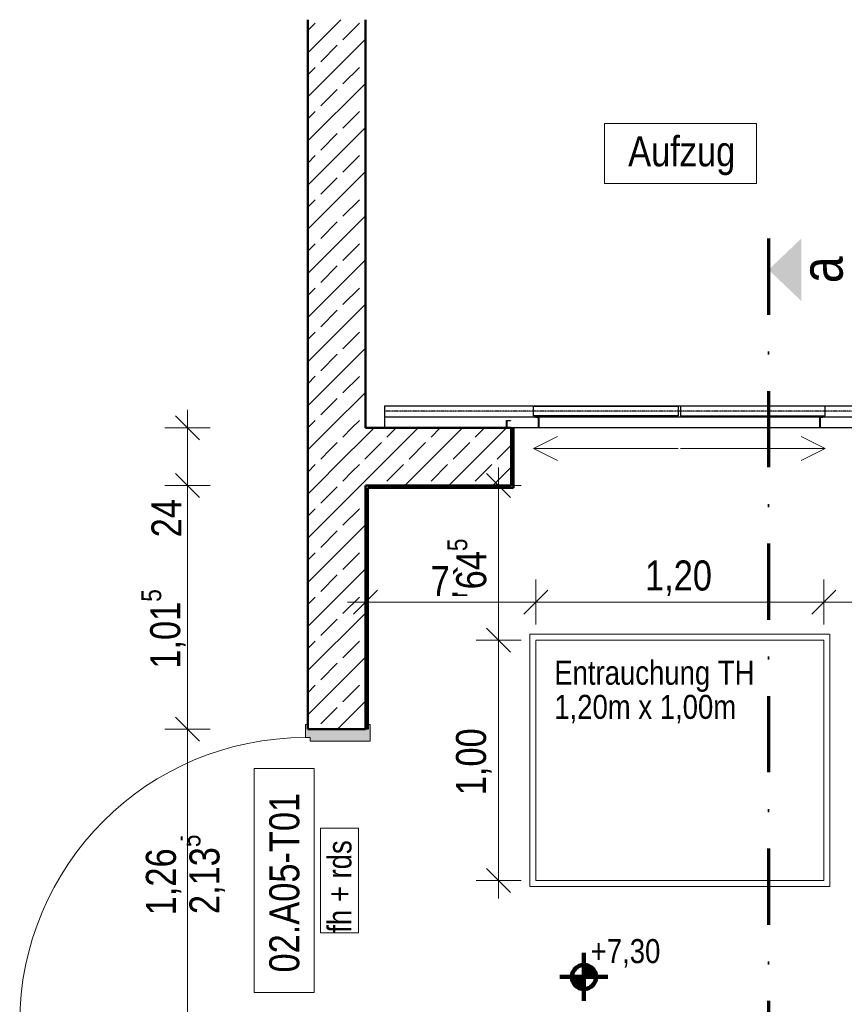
# Model space of a CAD drawing. Header units: metres. Extents: x -58265 to 688021, y -56222 to 35250.
# Tile 23 of 67: x 544375 to 547810, y -46334 to -42233. Entities that reach past the tile are written whole.
import ezdxf

# ---------------------------------------------------------------- set-up
doc = ezdxf.new("R2010")
doc.units = ezdxf.units.M
doc.header["$LTSCALE"] = 0.05
for name, pattern in [('STRICHLINIE', [19.05, 12.7, -6.35]), ('Strichlinie_ eng', [46, 30, -16]), ('Strichpunktlinie_ lang', [12700, 6350, -3175, 0, -3175]), ('Wipeout_Contour', [20000, 0, -20000])]:
    doc.linetypes.add(name, pattern=pattern)
for name, color, linetype in [('A_1_Bauteilschraffuren', 7, 'Continuous'), ('A_1_Schraffuren', 7, 'Continuous'), ('A_1_Treppen', 7, 'Continuous'), ('A_1_Wände_Innen_Massiv', 7, 'Continuous'), ('A_4_Detail_Inhalt', 7, 'Continuous'), ('A_4_Etiketten_allgemein_100_50', 7, 'Continuous'), ('A_4_Etiketten_Fenster', 7, 'Continuous'), ('A_5_Detail_Bemaßung', 7, 'Continuous')]:
    doc.layers.add(name, color=color, linetype=linetype)
doc.styles.add('ERSTELLTER_STIL_2', font='txt')
doc.dimstyles.new('ERSTELLTER_STIL__1', dxfattribs={"dimtxt": 125, "dimasz": 95, "dimexe": 0.18, "dimexo": 0.0625, "dimgap": 0, "dimtad": 1, "dimlfac": 0.001, "dimzin": 0, "dimdsep": 46, "dimtxsty": 'ERSTELLTER_STIL_2', "dimblk": 'ARROWHEAD_6', "dimblk1": 'ARROWHEAD_6', "dimblk2": 'ARROWHEAD_6', "dimcen": 0.09, "dimse1": 1, "dimse2": 1, "dimclrd": 7, "dimclre": 7, "dimclrt": 7, "dimazin": 0, "dimtfac": 1, "dimtdec": 4, "dimtmove": 2, "dimatfit": 3, "dimfxl": 1, "dimtolj": 1, "dimtzin": 0, "dimarcsym": 0})
doc.dimstyles.new('ERSTELLTER_STIL__2', dxfattribs={"dimtxt": 125, "dimasz": 95, "dimexe": 0.18, "dimexo": 0.0625, "dimgap": 0, "dimtad": 1, "dimlfac": 0.001, "dimzin": 0, "dimdsep": 46, "dimtxsty": 'ERSTELLTER_STIL_2', "dimblk": 'ARROWHEAD_6', "dimblk1": 'ARROWHEAD_6', "dimblk2": 'ARROWHEAD_6', "dimcen": 0.09, "dimse1": 1, "dimse2": 1, "dimclrd": 7, "dimclre": 7, "dimclrt": 7, "dimazin": 0, "dimtfac": 1, "dimtdec": 4, "dimtmove": 0, "dimatfit": 3, "dimfxl": 1, "dimtolj": 1, "dimtzin": 0, "dimarcsym": 0})
doc.dimstyles.new('ERSTELLTER_STIL__3', dxfattribs={"dimtxt": 125, "dimasz": 95, "dimexe": 0.18, "dimexo": 0.0625, "dimgap": 0, "dimtad": 1, "dimtih": 1, "dimtoh": 1, "dimlfac": 0.001, "dimzin": 0, "dimdsep": 46, "dimtxsty": 'ERSTELLTER_STIL_2', "dimblk": 'ARROWHEAD_6', "dimblk1": 'ARROWHEAD_6', "dimblk2": 'ARROWHEAD_6', "dimcen": 0.09, "dimse1": 1, "dimse2": 1, "dimclrd": 7, "dimclre": 7, "dimclrt": 7, "dimazin": 0, "dimtfac": 1, "dimtdec": 4, "dimtmove": 0, "dimatfit": 3, "dimfxl": 1, "dimtolj": 1, "dimtzin": 0, "dimarcsym": 0})
pattern_1 = [(0, (521223.22, -54588.84), (0, 86.60254), [0, -50]), (0, (521248.22, -54545.54), (0, 86.60254), [0, -50])]
pattern_2 = [(45, (521223.22, -54588.84), (-91.9239, 91.9239), []), (45, (521177.26, -54542.88), (-91.9239, 91.9239), [97.5, -32.5])]

# ---------------------------------------------------------------- blocks, each defined once
blk = doc.blocks.new('*D36', base_point=(521223.2, -54588.8))
at = {"layer": 'A_5_Detail_Bemaßung', "color": 7, "linetype": 'Continuous', "lineweight": 15}
for p, q in [((545024.1, -45138.3), (545124.1, -45238.3)), ((545167.9, -45188.3), (544980.4, -45188.3)), ((545074.1, -46448.3), (545074.1, -45188.3)), ((545024.1, -46398.3), (545124.1, -46498.3)), ((545167.9, -46448.3), (544980.4, -46448.3))]:
    blk.add_line(p, q, dxfattribs=at)
at = {"color": 254, "linetype": 'Wipeout_Contour', "lineweight": 0, "ltscale": 2187637.099870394}
blk.add_wipeout([(545070.4, -45984.9), (545070.4, -45651.7), (544902.9, -45651.7), (544902.9, -45984.9)], dxfattribs=at).dxf.layer = 'A_1_Schraffuren'
at = {"layer": 'A_5_Detail_Bemaßung', "color": 7, "lineweight": 15, "insert": (545049.1, -45963.6), "char_height": 125, "attachment_point": 7, "rotation": 90, "style": 'ERSTELLTER_STIL_2'}
blk.add_mtext('\\A1;{\\pql;\\fSwis721 Cn BT|b0|i0|c0|p0;\\W1.000000;1,26}', dxfattribs=at)
blk = doc.blocks.new('ARROWHEAD_6')
at = {"color": 0, "linetype": 'Continuous', "lineweight": 0}
for p, q in [((-0.5, -0.5), (0.5, 0.5)), ((0, 0), (-1, 0))]:
    blk.add_line(p, q, dxfattribs=at)
blk = doc.blocks.new('*D37', base_point=(521223.2, -54588.8))
at = {"layer": 'A_5_Detail_Bemaßung', "color": 7, "linetype": 'Continuous', "lineweight": 15}
for p, q in [((545024.1, -44123.3), (545124.1, -44223.3)), ((545167.9, -44173.3), (544980.4, -44173.3)), ((545074.1, -45188.3), (545074.1, -44173.3)), ((545024.1, -45138.3), (545124.1, -45238.3)), ((545167.9, -45188.3), (544980.4, -45188.3))]:
    blk.add_line(p, q, dxfattribs=at)
at = {"color": 254, "linetype": 'Wipeout_Contour', "lineweight": 0, "ltscale": 2187287.806737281}
blk.add_wipeout([(545070.4, -44957.8), (545070.4, -44569.8), (544902.9, -44569.8), (544902.9, -44957.8)], dxfattribs=at).dxf.layer = 'A_1_Schraffuren'
at = {"layer": 'A_5_Detail_Bemaßung', "color": 7, "lineweight": 15, "insert": (545080.3, -44936.5), "char_height": 125, "attachment_point": 7, "rotation": 90, "style": 'ERSTELLTER_STIL_2'}
blk.add_mtext('\\A1;{\\pql;\\fSwis721 Cn BT|b0|i0|c0|p0;\\W1.000000;1,01\\fSwis721 Cn BT|b0|i0|c0|p0;\\W1.000000;\\A1{\\H.66x;\\S5^  ;}}', dxfattribs=at)
at = {"color": 254, "linetype": 'Wipeout_Contour', "lineweight": 0, "ltscale": 2187138.663040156}
blk.add_wipeout([(545070.4, -44410.5), (545070.4, -44202), (544902.9, -44202), (544902.9, -44410.5)], dxfattribs=at).dxf.layer = 'A_1_Schraffuren'
at = {"layer": 'A_5_Detail_Bemaßung', "color": 7, "lineweight": 15, "insert": (545049.1, -44389.3), "char_height": 125, "attachment_point": 7, "rotation": 90, "style": 'ERSTELLTER_STIL_2'}
blk.add_mtext('\\A1;{\\pql;\\fSwis721 Cn BT|b0|i0|c0|p0;\\W1.000000;24}', dxfattribs=at)
blk = doc.blocks.new('*D38', base_point=(521223.2, -54588.8))
at = {"layer": 'A_5_Detail_Bemaßung', "color": 7, "linetype": 'Continuous', "lineweight": 15}
for p, q in [((545074.1, -43933.3), (545074.1, -43858.3)), ((545124.1, -43983.3), (545024.1, -43883.3)), ((545167.9, -43933.3), (544980.4, -43933.3)), ((545074.1, -44173.3), (545074.1, -43933.3)), ((545024.1, -44123.3), (545124.1, -44223.3)), ((545167.9, -44173.3), (544980.4, -44173.3))]:
    blk.add_line(p, q, dxfattribs=at)
blk = doc.blocks.new('*D40', base_point=(521223.2, -54588.8))
at = {"layer": 'A_5_Detail_Bemaßung', "color": 7, "linetype": 'Continuous', "lineweight": 15}
for p, q in [((545815.2, -44752.7), (545815.2, -44565.2)), ((546525.2, -44752.7), (546525.2, -44565.2)), ((545865.2, -44609), (545765.2, -44709)), ((546575.2, -44609), (546475.2, -44709)), ((545740.2, -44659), (545815.2, -44659)), ((545815.2, -44659), (546525.2, -44659))]:
    blk.add_line(p, q, dxfattribs=at)
at = {"color": 254, "linetype": 'Wipeout_Contour', "lineweight": 0, "ltscale": 2191943.614855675}
blk.add_wipeout([(546066, -44655.2), (546274.5, -44655.2), (546274.5, -44487.7), (546066, -44487.7)], dxfattribs=at).dxf.layer = 'A_1_Schraffuren'
at = {"layer": 'A_5_Detail_Bemaßung', "color": 7, "lineweight": 15, "insert": (546087.2, -44634), "char_height": 125, "attachment_point": 7, "style": 'ERSTELLTER_STIL_2'}
blk.add_mtext('\\A1;{\\pql;\\fSwis721 Cn BT|b0|i0|c0|p0;\\W1.000000;71}', dxfattribs=at)
blk = doc.blocks.new('*D41', base_point=(521223.2, -54588.8))
at = {"layer": 'A_5_Detail_Bemaßung', "color": 7, "linetype": 'Continuous', "lineweight": 15}
for p, q in [((546525.2, -44752.7), (546525.2, -44565.2)), ((547725.2, -44752.7), (547725.2, -44565.2)), ((546575.2, -44609), (546475.2, -44709)), ((547775.2, -44609), (547675.2, -44709)), ((546525.2, -44659), (547725.2, -44659))]:
    blk.add_line(p, q, dxfattribs=at)
at = {"color": 254, "linetype": 'Wipeout_Contour', "lineweight": 0, "ltscale": 2195750.980362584}
blk.add_wipeout([(546958.6, -44655.2), (547291.8, -44655.2), (547291.8, -44487.7), (546958.6, -44487.7)], dxfattribs=at).dxf.layer = 'A_1_Schraffuren'
at = {"layer": 'A_5_Detail_Bemaßung', "color": 7, "lineweight": 15, "insert": (546979.9, -44634), "char_height": 125, "attachment_point": 7, "style": 'ERSTELLTER_STIL_2'}
blk.add_mtext('\\A1;{\\pql;\\fSwis721 Cn BT|b0|i0|c0|p0;\\W1.000000;1,20}', dxfattribs=at)
blk = doc.blocks.new('*D42', base_point=(521223.2, -54588.8))
at = {"layer": 'A_5_Detail_Bemaßung', "color": 7, "linetype": 'Continuous', "lineweight": 15}
for p, q in [((547725.2, -44752.7), (547725.2, -44565.2)), ((548435.2, -44752.7), (548435.2, -44565.2)), ((547775.2, -44609), (547675.2, -44709)), ((548385.2, -44709), (548485.2, -44609)), ((547725.2, -44659), (548435.2, -44659)), ((548435.2, -44659), (548510.2, -44659))]:
    blk.add_line(p, q, dxfattribs=at)
at = {"color": 254, "linetype": 'Wipeout_Contour', "lineweight": 0, "ltscale": 2199558.38862603}
blk.add_wipeout([(547976, -44655.2), (548184.5, -44655.2), (548184.5, -44487.7), (547976, -44487.7)], dxfattribs=at).dxf.layer = 'A_1_Schraffuren'
at = {"layer": 'A_5_Detail_Bemaßung', "color": 7, "lineweight": 15, "insert": (547997.2, -44634), "char_height": 125, "attachment_point": 7, "style": 'ERSTELLTER_STIL_2'}
blk.add_mtext('\\A1;{\\pql;\\fSwis721 Cn BT|b0|i0|c0|p0;\\W1.000000;71}', dxfattribs=at)
blk = doc.blocks.new('*D43', base_point=(521223.2, -54588.8))
at = {"layer": 'A_5_Detail_Bemaßung', "color": 7, "linetype": 'Continuous', "lineweight": 15}
for p, q in [((546320.2, -44768.3), (546420.2, -44868.3)), ((546463.9, -44818.3), (546276.4, -44818.3)), ((546370.2, -45818.3), (546370.2, -44818.3)), ((546320.2, -45768.3), (546420.2, -45868.3)), ((546463.9, -45818.3), (546276.4, -45818.3)), ((546370.2, -45893.3), (546370.2, -45818.3))]:
    blk.add_line(p, q, dxfattribs=at)
at = {"color": 254, "linetype": 'Wipeout_Contour', "lineweight": 0, "ltscale": 2192619.511519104}
blk.add_wipeout([(546365.8, -45488.6), (546365.8, -45147.9), (546190.8, -45147.9), (546190.8, -45488.6)], dxfattribs=at).dxf.layer = 'A_1_Schraffuren'
at = {"layer": 'A_5_Detail_Bemaßung', "color": 7, "lineweight": 15, "insert": (546340.8, -45463.6), "char_height": 125, "attachment_point": 7, "rotation": 90, "style": 'ERSTELLTER_STIL_2'}
blk.add_mtext('\\A1;{\\pql;\\fSwis721 Cn BT|b0|i0|c0|p0;\\W1.000000;1,00}', dxfattribs=at)
blk = doc.blocks.new('*D44', base_point=(521223.2, -54588.8))
at = {"layer": 'A_5_Detail_Bemaßung', "color": 7, "linetype": 'Continuous', "lineweight": 15}
for p, q in [((546420.2, -44223.3), (546320.2, -44123.3)), ((546370.2, -44173.3), (546370.2, -44098.3)), ((546463.9, -44173.3), (546276.4, -44173.3)), ((546370.2, -44818.3), (546370.2, -44173.3)), ((546320.2, -44768.3), (546420.2, -44868.3)), ((546463.9, -44818.3), (546276.4, -44818.3))]:
    blk.add_line(p, q, dxfattribs=at)
at = {"color": 254, "linetype": 'Wipeout_Contour', "lineweight": 0, "ltscale": 2192367.407827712}
blk.add_wipeout([(546366.4, -44627.4), (546366.4, -44364.1), (546198.9, -44364.1), (546198.9, -44627.4)], dxfattribs=at).dxf.layer = 'A_1_Schraffuren'
at = {"layer": 'A_5_Detail_Bemaßung', "color": 7, "lineweight": 15, "insert": (546354.9, -44606.2), "char_height": 125, "attachment_point": 7, "rotation": 90, "style": 'ERSTELLTER_STIL_2'}
blk.add_mtext('\\A1;{\\pql;\\fSwis721 Cn BT|b0|i0|c0|p0;\\W1.000000;64\\fSwis721 Cn BT|b0|i0|c0|p0;\\W1.000000;\\A1{\\H.66x;\\S5^  ;}}', dxfattribs=at)

msp = doc.modelspace()

# ---------------------------------------------------------------- hatches: boundary and pattern name
at = {"layer": 'A_1_Bauteilschraffuren', "linetype": 'Continuous', "lineweight": 15}
h = msp.add_hatch(dxfattribs=at)
h.set_pattern_fill('Beton__Stahlbeton_0002', color=253, style=0, pattern_type=2)
h.set_pattern_definition(pattern_2)
h.paths.add_polyline_path([(545815.237, -43933.264), (545815.237, -42233.264), (545575.237, -42233.264), (545575.237, -43933.264)])
h = msp.add_hatch(dxfattribs=at)
h.set_pattern_fill('Beton__Stahlbeton_0002', color=253, style=0, pattern_type=2)
h.set_pattern_definition(pattern_2)
h.paths.add_polyline_path([(545575.237, -43933.264), (545815.237, -44173.264), (545815.237, -43933.264)])
h = msp.add_hatch(dxfattribs=at)
h.set_pattern_fill('Beton__Stahlbeton_0002', color=253, style=0, pattern_type=2)
h.set_pattern_definition(pattern_2)
h.paths.add_polyline_path([(545575.237, -44173.264), (545815.237, -44173.264), (545575.237, -43933.264)])
h = msp.add_hatch(dxfattribs=at)
h.set_pattern_fill('Beton__Stahlbeton_0002', color=253, style=0, pattern_type=2)
h.set_pattern_definition(pattern_2)
h.paths.add_polyline_path([(546422.335, -43933.264), (545815.237, -43933.264), (545815.237, -44173.264), (546422.335, -44173.264)])
at = {"layer": 'A_1_Bauteilschraffuren', "linetype": 'Continuous', "lineweight": 13}
h = msp.add_hatch(dxfattribs=at)
h.set_pattern_fill('Verputz_0002', color=251, style=0, pattern_type=2)
h.set_pattern_definition(pattern_1)
h.paths.add_polyline_path([(546432.335, -44183.264), (546432.335, -43933.264), (546422.335, -43933.264), (546422.335, -44173.264), (546422.335, -44183.264)])
at = {"layer": 'A_1_Bauteilschraffuren', "linetype": 'Continuous', "lineweight": 15}
h = msp.add_hatch(dxfattribs=at)
h.set_pattern_fill('Beton__Stahlbeton_0002', color=253, style=0, pattern_type=2)
h.set_pattern_definition(pattern_2)
h.paths.add_polyline_path([(545575.237, -44173.264), (545575.237, -45188.264), (545815.237, -45188.264), (545815.237, -44173.264)])
at = {"layer": 'A_1_Bauteilschraffuren', "linetype": 'Continuous', "lineweight": 13}
h = msp.add_hatch(dxfattribs=at)
h.set_pattern_fill('Verputz_0002', color=251, style=0, pattern_type=2)
h.set_pattern_definition(pattern_1)
h.paths.add_polyline_path([(545815.237, -44173.264), (545825.237, -44183.264), (545825.237, -44173.264)])
h = msp.add_hatch(dxfattribs=at)
h.set_pattern_fill('Verputz_0002', color=251, style=0, pattern_type=2)
h.set_pattern_definition(pattern_1)
h.paths.add_polyline_path([(545815.237, -44183.264), (545825.237, -44183.264), (545815.237, -44173.264)])
h = msp.add_hatch(dxfattribs=at)
h.set_pattern_fill('Verputz_0002', color=251, style=0, pattern_type=2)
h.set_pattern_definition(pattern_1)
h.paths.add_polyline_path([(545825.237, -44183.264), (545815.237, -44183.264), (545815.237, -45188.264), (545825.237, -45188.264)])
h = msp.add_hatch(dxfattribs=at)
h.set_pattern_fill('Verputz_0002', color=251, style=0, pattern_type=2)
h.set_pattern_definition(pattern_1)
h.paths.add_polyline_path([(545825.237, -44173.264), (545825.237, -44183.264), (546422.335, -44183.264), (546422.335, -44173.264)])
at = {"layer": 'A_1_Bauteilschraffuren', "linetype": 'Continuous', "lineweight": 15}
msp.add_hatch(color=7, dxfattribs=at).paths.add_polyline_path([(545835.237, -45238.264), (545835.237, -45168.264), (545825.237, -45168.264), (545825.237, -45188.264), (545575.237, -45188.264), (545575.237, -45168.264), (545565.237, -45168.264), (545565.237, -45223.264), (545585.237, -45223.264), (545585.237, -45238.264)])
at = {"layer": 'A_1_Schraffuren', "linetype": 'Continuous', "lineweight": 15}
msp.add_hatch(color=7, dxfattribs=at).paths.add_polyline_path([(547494.249, -43274.891), (547630.392, -43404.749), (547630.392, -43145.033)])
at = {"layer": 'A_1_Schraffuren', "linetype": 'Continuous', "lineweight": 100}
for points in [[(546725.479, -46220.584), (546775.479, -46220.584), (546771.673, -46201.45), (546760.834, -46185.229), (546744.613, -46174.39), (546725.479, -46170.584)], [(546725.479, -46220.584), (546675.479, -46220.584), (546679.285, -46239.718), (546690.124, -46255.939), (546706.345, -46266.778), (546725.479, -46270.584)]]:
    msp.add_hatch(color=7, dxfattribs=at).paths.add_polyline_path(points)

# ---------------------------------------------------------------- linework, layer by layer
at = {"layer": 'A_1_Treppen', "color": 7, "linetype": 'STRICHLINIE', "lineweight": 13}
for points in [[(546500.237, -44793.264), (547750.237, -44793.264), (547750.237, -45843.264), (546500.237, -45843.264)], [(546525.237, -44818.264), (547725.237, -44818.264), (547725.237, -45818.264), (546525.237, -45818.264)]]:
    msp.add_lwpolyline(points, close=True, dxfattribs=at)
at = {"layer": 'A_1_Wände_Innen_Massiv', "color": 7, "linetype": 'Continuous', "lineweight": 25}
for p, q in [((548349.835, -43843.264), (545894.835, -43843.264)), ((545894.835, -43843.264), (545894.835, -43933.264)), ((546514.835, -43883.264), (546514.835, -43843.264)), ((546514.835, -43843.264), (547117.335, -43843.264)), ((547117.335, -43843.264), (547117.335, -43883.264)), ((547729.835, -43843.264), (547127.335, -43843.264)), ((547127.335, -43843.264), (547127.335, -43883.264)), ((547729.835, -43883.264), (547729.835, -43843.264)), ((548349.835, -43888.264), (545894.835, -43888.264)), ((546402.335, -43933.264), (546402.335, -43903.264)), ((546402.335, -43903.264), (546419.335, -43903.264)), ((546419.335, -43904.764), (546403.835, -43904.764)), ((546403.835, -43904.764), (546403.835, -43931.764)), ((546419.335, -43903.264), (546419.335, -43904.764)), ((547117.335, -43883.264), (546514.835, -43883.264)), ((546523.835, -43889.764), (546523.835, -43888.264)), ((546523.835, -43888.264), (546537.335, -43888.264)), ((546535.835, -43889.764), (546523.835, -43889.764)), ((546535.835, -43931.764), (546535.835, -43889.764)), ((546537.335, -43888.264), (546537.335, -43933.264)), ((547127.335, -43883.264), (547729.835, -43883.264)), ((547707.335, -43933.264), (547707.335, -43888.264)), ((547707.335, -43888.264), (547720.835, -43888.264)), ((547720.835, -43889.764), (547708.835, -43889.764)), ((547708.835, -43889.764), (547708.835, -43931.764)), ((547720.835, -43888.264), (547720.835, -43889.764)), ((548349.835, -43933.264), (545894.835, -43933.264)), ((546537.335, -43933.264), (546402.335, -43933.264)), ((546403.835, -43931.764), (546535.835, -43931.764)), ((547842.335, -43933.264), (547707.335, -43933.264)), ((547708.835, -43931.764), (547840.835, -43931.764))]:
    msp.add_line(p, q, dxfattribs=at)
at = {"layer": 'A_1_Wände_Innen_Massiv', "color": 7, "linetype": 'Strichlinie_ eng', "lineweight": 25, "ltscale": 0.5}
msp.add_line((548349.835, -43863.264), (545894.835, -43863.264), dxfattribs=at)
at = {"layer": 'A_1_Wände_Innen_Massiv', "color": 7, "linetype": 'Continuous', "lineweight": 15}
for p, q in [((546422.335, -43933.264), (546432.335, -43933.264)), ((546514.835, -44019.213), (546614.835, -43969.213)), ((547729.835, -44019.213), (547629.835, -43969.213)), ((547117.335, -44019.213), (546514.835, -44019.213)), ((546514.835, -44019.213), (546614.835, -44069.213)), ((547127.335, -44019.213), (547729.835, -44019.213)), ((547729.835, -44019.213), (547629.835, -44069.213)), ((545565.237, -45223.264), (545565.237, -45168.264)), ((545565.237, -45168.264), (545575.237, -45168.264)), ((545575.237, -45168.264), (545575.237, -45188.264)), ((545575.237, -45188.264), (545815.237, -45188.264)), ((545815.237, -45188.264), (545825.237, -45188.264)), ((545815.237, -45188.264), (545825.237, -45188.264)), ((545825.237, -45188.264), (545825.237, -45168.264)), ((545825.237, -45168.264), (545835.237, -45168.264)), ((545835.237, -45168.264), (545835.237, -45238.264)), ((545585.237, -45223.264), (545565.237, -45223.264)), ((545585.237, -45238.264), (545585.237, -45223.264)), ((545835.237, -45238.264), (545585.237, -45238.264))]:
    msp.add_line(p, q, dxfattribs=at)
at = {"layer": 'A_1_Wände_Innen_Massiv', "color": 7, "linetype": 'Continuous', "lineweight": 50}
for p, q in [((546422.335, -44173.264), (546422.335, -43933.264)), ((546432.335, -43933.264), (546432.335, -44183.264)), ((546432.335, -43933.264), (546432.335, -44183.264)), ((545825.237, -44173.264), (545815.237, -44173.264)), ((545815.237, -45188.264), (545815.237, -44173.264)), ((545825.237, -44173.264), (545815.237, -44173.264)), ((545825.237, -44173.264), (546422.335, -44173.264)), ((546422.335, -44183.264), (546432.335, -44183.264)), ((546422.335, -44183.264), (546432.335, -44183.264)), ((545575.237, -45188.264), (545815.237, -45188.264))]:
    msp.add_line(p, q, dxfattribs=at)
at = {"layer": 'A_1_Wände_Innen_Massiv', "color": 150, "linetype": 'Continuous', "lineweight": 18}
for p, q in [((545575.237, -45188.264), (545825.237, -45188.264)), ((545575.237, -45188.264), (545815.237, -45188.264)), ((545815.237, -45188.264), (545825.237, -45188.264))]:
    msp.add_line(p, q, dxfattribs=at)
at = {"layer": 'A_1_Wände_Innen_Massiv', "color": 7, "linetype": 'Continuous', "lineweight": 50}
for points in [[(545575.237, -42233.264), (545575.237, -43933.264)], [(545815.237, -43933.264), (545815.237, -42233.264)], [(545575.237, -43933.264), (545575.237, -45188.264)], [(546422.335, -43933.264), (545815.237, -43933.264)], [(545825.237, -45188.264), (545825.237, -44183.264)], [(545825.237, -44183.264), (546422.335, -44183.264)]]:
    msp.add_lwpolyline(points, dxfattribs=at)
at = {"layer": 'A_1_Wände_Innen_Massiv', "color": 7, "linetype": 'Continuous', "lineweight": 15}
for points in [[(546810.767, -42664.987), (546810.767, -42914.987), (547444.117, -42914.987), (547444.117, -42664.987)], [(545351.606, -46284.939), (545601.606, -46284.939), (545601.606, -45351.589), (545351.606, -45351.589)]]:
    msp.add_lwpolyline(points, close=True, dxfattribs=at)
at = {"layer": 'A_4_Etiketten_allgemein_100_50', "color": 7, "linetype": 'Continuous', "lineweight": 15, "flags": 128}
msp.add_lwpolyline([(545628.738, -46036.397), (545628.738, -45600.131), (545787.072, -45600.131), (545787.072, -46036.397)], close=True, dxfattribs=at)
at = {"layer": 'A_5_Detail_Bemaßung', "color": 7, "linetype": 'Continuous', "lineweight": 100}
for p, q in [((546725.479, -46320.584), (546725.479, -46120.584)), ((546625.479, -46220.584), (546825.479, -46220.584))]:
    msp.add_line(p, q, dxfattribs=at)
msp.add_circle((546725.479, -46220.584), 50, dxfattribs=at)

# ---------------------------------------------------------------- texts
at = {"layer": 'A_1_Wände_Innen_Massiv', "color": 7, "linetype": 'Continuous', "lineweight": 25, "insert": (546909.75, -42881.472), "char_height": 125, "attachment_point": 7, "style": 'ERSTELLTER_STIL_2'}
msp.add_mtext('\\A1;{\\pql;\\fSwis721 Cn BT|b0|i0|c0|p0;\\W1.000000;Aufzug}', dxfattribs=at)
at = {"layer": 'A_1_Wände_Innen_Massiv', "color": 7, "linetype": 'Continuous', "lineweight": 25, "insert": (545541.628, -46201.932), "char_height": 125, "attachment_point": 7, "rotation": 90, "style": 'ERSTELLTER_STIL_2'}
msp.add_mtext('\\A1;{\\pql;\\fSwis721 Cn BT|b0|i0|c0|p0;\\W1.000000;0\\fSwis721 Cn BT|b0|i0|c0|p0;\\W1.000000;2\\fSwis721 Cn BT|b0|i0|c0|p0;\\W1.000000;.A05-T01}', dxfattribs=at)
at = {"layer": 'A_4_Detail_Inhalt', "color": 7, "linetype": 'Continuous', "lineweight": 100, "insert": (547716.83, -43274.891), "char_height": 175, "attachment_point": 5, "rotation": 90, "style": 'ERSTELLTER_STIL_2'}
msp.add_mtext('\\A1;{\\pqc;\\fSwis721 Cn BT|b0|i0|c0|p0;\\W1.000000;a}', dxfattribs=at)
at = {"layer": 'A_4_Etiketten_allgemein_100_50', "color": 7, "linetype": 'Continuous', "lineweight": 15, "insert": (545758.534, -46036.397), "char_height": 100, "attachment_point": 7, "rotation": 90, "style": 'ERSTELLTER_STIL_2'}
msp.add_mtext('\\A1;{\\pql;\\fSwis721 Cn BT|b0|i0|c0|p0;\\W1.000000;fh + rds}', dxfattribs=at)
at = {"layer": 'A_5_Detail_Bemaßung', "color": 7, "lineweight": 15, "insert": (546753.802, -46181.361), "char_height": 100, "attachment_point": 7, "style": 'ERSTELLTER_STIL_2'}
msp.add_mtext('\\A1;{\\pql;\\fSwis721 Cn BT|b0|i0|c0|p0;\\W1.000000;+7,30}', dxfattribs=at)

# ---------------------------------------------------------------- wipeouts: each hides what was drawn before it
at = {"color": 7, "linetype": 'Wipeout_Contour', "lineweight": 20, "ltscale": 2188286.879697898}
msp.add_wipeout([(545052.801, -45965.707), (545052.801, -45620.231), (545250.718, -45620.231), (545250.718, -45965.707)], dxfattribs=at).dxf.layer = 'A_1_Treppen'

# ---------------------------------------------------------------- next in the draw order: linework, layer by layer
at = {"layer": 'A_1_Wände_Innen_Massiv', "color": 7, "linetype": 'Continuous', "lineweight": 15}
msp.add_arc((545565.237, -46413.264), 1190, 90, 180, dxfattribs=at)

# ---------------------------------------------------------------- next in the draw order: texts
at = {"layer": 'A_1_Treppen', "color": 7, "linetype": 'Continuous', "lineweight": 20, "insert": (545243.731, -45792.969), "char_height": 125, "attachment_point": 8, "rotation": 90, "style": 'ERSTELLTER_STIL_2'}
msp.add_mtext('\\A1;{\\pqc;\\pt400;\\fSwis721 Cn BT|b0|i0|c0|p0;\\W1.000000;2,13\\fSwis721 Cn BT|b0|i0|c0|p0;\\W1.000000;\\A1{\\H.66x;\\S5^  ;}}', dxfattribs=at)

# ---------------------------------------------------------------- next in the draw order: dimensions: what is measured, and where the dimension line sits
at = {"layer": 'A_5_Detail_Bemaßung', "color": 7, "linetype": 'Continuous', "lineweight": 15}
dim = msp.add_linear_dim(base=(545074.118, -45188.264), p1=(545575.237, -46448.264), p2=(545575.237, -45188.264), angle=90, dimstyle='ERSTELLTER_STIL__2', dxfattribs=at)
dim.commit()
dim.dimension.update_dxf_attribs({"geometry": '*D36', "text_midpoint": (544986.618, -45801.787), "dimtype": 160, "text_rotation": 90})

# ---------------------------------------------------------------- next in the draw order: dimensions: what is measured, and where the dimension line sits
dim = msp.add_linear_dim(base=(545074.118265, -44173.264143), p1=(545575.237261, -45188.264139), p2=(545815.237261, -44173.264143), angle=90, dimstyle='ERSTELLTER_STIL__2', dxfattribs=at)
dim.commit()
dim.dimension.update_dxf_attribs({"geometry": '*D37', "text_midpoint": (544986.618265, -44606.403136), "dimtype": 160, "text_rotation": 90})

# ---------------------------------------------------------------- next in the draw order: dimensions: what is measured, and where the dimension line sits
dim = msp.add_linear_dim(base=(545074.118, -43933.264), p1=(545815.237, -44173.264), p2=(545815.237, -43933.264), angle=90, dimstyle='ERSTELLTER_STIL__2', dxfattribs=at)
dim.commit()
dim.dimension.update_dxf_attribs({"geometry": '*D38', "text_midpoint": (544986.618, -44294.152), "dimtype": 160, "text_rotation": 90})

# ---------------------------------------------------------------- next in the draw order: dimensions: what is measured, and where the dimension line sits
dim = msp.add_linear_dim(base=(546525.237, -44658.965), p1=(545815.237, -44173.264), p2=(546525.237, -44818.264), dimstyle='ERSTELLTER_STIL__3', dxfattribs=at)
dim.commit()
dim.dimension.update_dxf_attribs({"geometry": '*D40', "text_midpoint": (546182.358, -44571.465), "dimtype": 160})

# ---------------------------------------------------------------- next in the draw order: dimensions: what is measured, and where the dimension line sits
dim = msp.add_linear_dim(base=(547725.237, -44658.965), p1=(546525.237, -44818.264), p2=(547725.237, -44818.264), dimstyle='ERSTELLTER_STIL__3', dxfattribs=at)
dim.commit()
dim.dimension.update_dxf_attribs({"geometry": '*D41', "text_midpoint": (547141.714, -44571.465), "dimtype": 160})

# ---------------------------------------------------------------- next in the draw order: dimensions: what is measured, and where the dimension line sits
dim = msp.add_linear_dim(base=(548435.237, -44658.965), p1=(547725.237, -44818.264), p2=(548435.237, -44173.264), dimstyle='ERSTELLTER_STIL__3', dxfattribs=at)
dim.commit()
dim.dimension.update_dxf_attribs({"geometry": '*D42', "text_midpoint": (548092.358, -44571.465), "dimtype": 160})

# ---------------------------------------------------------------- next in the draw order: dimensions: what is measured, and where the dimension line sits
dim = msp.add_linear_dim(base=(546370.2, -44818.264), p1=(547725.237, -45818.264), p2=(547725.237, -44818.264), angle=90, dimstyle='ERSTELLTER_STIL__1', dxfattribs=at)
dim.commit()
dim.dimension.update_dxf_attribs({"geometry": '*D43', "text_midpoint": (546278.314, -45301.787), "dimtype": 160, "text_rotation": 90})

# ---------------------------------------------------------------- next in the draw order: texts
at = {"layer": 'A_4_Etiketten_Fenster', "color": 7, "linetype": 'Continuous', "lineweight": 15, "insert": (546601.794, -45164.053), "char_height": 100, "attachment_point": 7, "line_spacing_factor": 0.853166, "style": 'ERSTELLTER_STIL_2'}
msp.add_mtext('\\A1;{\\pql;\\fSwis721 Cn BT|b0|i0|c0|p0;\\W1.000000;Entrauchung \\fSwis721 Cn BT|b0|i0|c0|p0;\\W1.000000;TH\\P\\pql;\\fSwis721 Cn BT|b0|i0|c0|p0;\\W1.000000;1,20m x 1,00m}', dxfattribs=at)

# ---------------------------------------------------------------- next in the draw order: dimensions: what is measured, and where the dimension line sits
at = {"layer": 'A_5_Detail_Bemaßung', "color": 7, "linetype": 'Continuous', "lineweight": 15}
dim = msp.add_linear_dim(base=(546370.199591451, -44173.264141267), p1=(547725.237294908, -44818.264140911), p2=(547822.335050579, -44173.264141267), angle=90, dimstyle='ERSTELLTER_STIL__2', dxfattribs=at)
dim.commit()
dim.dimension.update_dxf_attribs({"geometry": '*D44', "text_midpoint": (546282.699591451, -44342.750896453), "dimtype": 160, "text_rotation": 90})

# ---------------------------------------------------------------- next in the draw order: linework, layer by layer
at = {"layer": 'A_4_Detail_Inhalt', "color": 7, "linetype": 'Strichpunktlinie_ lang', "lineweight": 70}
msp.add_line((547494.249, -43145.033), (547494.249, -51700.002), dxfattribs=at)

doc.saveas('drawing.dxf')
